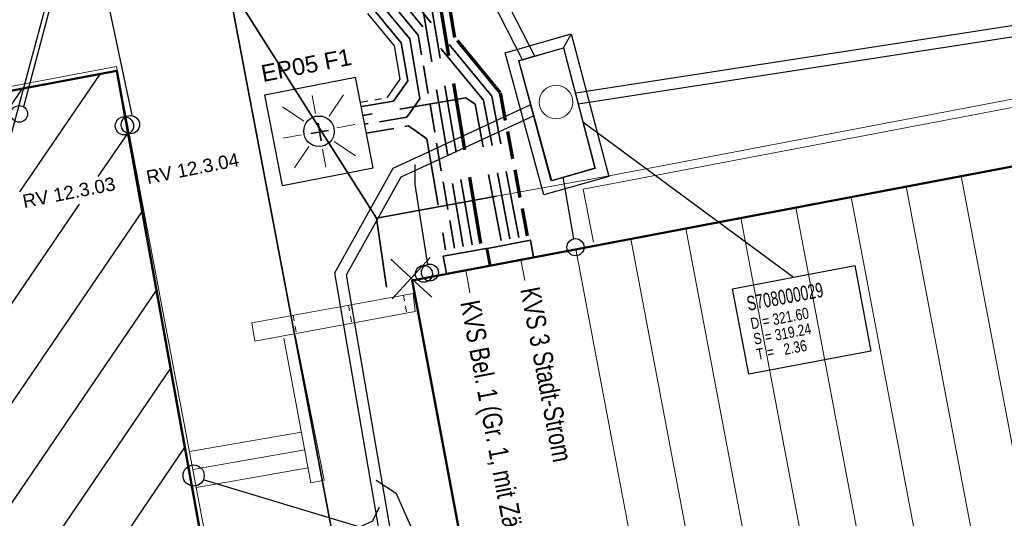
# Model space of a CAD drawing. Extents: x 3503752 to 3504470, y 5375172 to 5375556.
# Tile 24 of 77: x 3504264 to 3504282, y 5375381 to 5375390. Entities that reach past the tile are written whole.
import ezdxf

# ---------------------------------------------------------------- set-up
doc = ezdxf.new("R2010")
doc.units = 0
doc.header["$MEASUREMENT"] = 0
for name, pattern in [('1', [1.4, 0.5, -0.2, 0.5, -0.2]), ('123', [0.25001, 0.12501, -0.125]), ('2', [3.4, 1.2, -0.5, 1.2, -0.5]), ('212', [0.02, 0.01, -0.01]), ('237', [1.5, 0.75, -0.18, 0.13, -0.13, 0.13, -0.18])]:
    doc.linetypes.add(name, pattern=pattern)
for name, color, linetype in [('4WB_DB-KANAL', 7, 'Continuous'), ('4WB_KANALDECKEL', 7, 'Continuous'), ('68_BT_GEBPKT', 7, 'Continuous'), ('68_BT_LICHTSCH', 7, 'Continuous'), ('68_BT_MAUER', 7, 'Continuous'), ('_4WP_ALLGEMEIN', 7, 'Continuous'), ('_4WP_KANCAD', 7, 'Continuous'), ('_4WP_KANCAD-T', 7, 'Continuous'), ('_4WP_LICHT-KSR', 7, 'Continuous'), ('_4WP_LICHT-LAMPE', 7, 'Continuous'), ('_4WP_STADT_DATEN', 7, 'Continuous'), ('_4WP_STADT_FTT3', 7, 'Continuous'), ('_4WP_STADT_STROM', 7, 'Continuous'), ('K_FLURSTUECKE', 7, 'Continuous'), ('K_GEBAEUDE', 7, 'Continuous'), ('K_SCHRAFFUR', 7, 'Continuous'), ('PUNKTHOEHENATTDEF', 7, 'Continuous'), ('PUNKTNUMMERNATTDEF', 7, 'Continuous'), ('PUNKTSPEZIFIKATION', 7, 'Continuous'), ('V_FAHRBAHNRAND', 7, 'Continuous'), ('V_GEB_UDE', 7, 'Continuous'), ('V_MAUER-UNTEN', 7, 'Continuous'), ('V_TREPPE', 7, 'Continuous'), ('X_BHM_FALLROHR', 7, 'Continuous')]:
    doc.layers.add(name, color=color, linetype=linetype)
doc.styles.add('114', font='TXT', dxfattribs={"width": 0.7, "height": 0.26})
doc.styles.add('115', font='TXT', dxfattribs={"width": 0.8, "height": 0.2})
doc.styles.add('121', font='ARIAL.TTF', dxfattribs={"height": 0.24})
doc.styles.add('358', font='TXT', dxfattribs={"width": 0.8, "height": 0.35})
doc.styles.add('359', font='TXT', dxfattribs={"width": 0.8, "height": 0.35})
doc.styles.add('399', font='ARIAL.TTF', dxfattribs={"height": 0.3})

# ---------------------------------------------------------------- blocks, each defined once
blk = doc.blocks.new('_X3')
at = {"color": 7, "linetype": '212', "lineweight": 13}
for p, q in [((-0.209, 0.292), (-0.151, -0.028)), ((-1.192, 0.114), (-1.134, -0.21)), ((-2.176, -0.064), (-2.117, -0.392)), ((-2.865, -0.53), (-2.865, -0.53))]:
    blk.add_line(p, q, dxfattribs=at)
blk = doc.blocks.new('_X70')
at = {"color": 252, "linetype": 'Continuous', "lineweight": 25}
for p, q in [((13.617, 3.323), (12.183, 1.218)), ((12.23, 3.063), (7.095, -4.476)), ((14.118, 2.282), (13.582, 1.495)), ((13.245, 1), (8.43, -6.069)), ((14.372, 0.878), (9.788, -5.852)), ((14.625, -0.526), (10.612, -6.418)), ((14.879, -1.93), (12.003, -6.152)), ((15.132, -3.334), (13.394, -5.886))]:
    blk.add_line(p, q, dxfattribs=at)
blk = doc.blocks.new('_X75')
at = {"color": 252, "linetype": 'Continuous', "lineweight": 13}
for p, q in [((9.797, 1.861), (12.034, -9.943)), ((8.815, 1.675), (11.052, -10.13)), ((7.833, 1.488), (10.069, -10.316)), ((6.85, 1.301), (9.087, -10.503)), ((5.868, 1.115), (8.105, -10.69)), ((4.885, 0.928), (7.122, -10.877)), ((3.903, 0.741), (6.14, -11.063)), ((2.92, 0.555), (5.157, -11.25)), ((1.938, 0.368), (2.008, -0.002)), ((0.956, 0.182), (1.032, -0.22))]:
    blk.add_line(p, q, dxfattribs=at)
blk = doc.blocks.new('2018')
at = {"color": 1, "linetype": 'Continuous', "lineweight": 13}
for p, q in [((0, 0), (0.339974, 0.36663)), ((0, 0), (-0.36663, 0.339974)), ((0, 0), (-0.339974, -0.36663)), ((0.36663, -0.339974), (0, 0))]:
    blk.add_line(p, q, dxfattribs=at)
blk = doc.blocks.new('WP_LP-1020')
at = {"color": 7, "linetype": 'Continuous', "lineweight": 25}
for p, q in [((-0.8253, 0.8253), (0.8253, 0.8253)), ((-0.8253, -0.8253), (-0.8253, 0.8253)), ((0.8253, -0.8253), (0.8253, 0.8253)), ((-0.8253, -0.8253), (0.8253, -0.8253))]:
    blk.add_line(p, q, dxfattribs=at)
at = {"color": 1, "linetype": 'Continuous', "lineweight": 13}
for p, q in [((-0.554739, 0.55475), (-0.229777, 0.229788)), ((0, 0.324962), (0, 0.649924)), ((0, 0.649924), (0, 0.324962)), ((0.229777, 0.229788), (0.554739, 0.55475)), ((0.229777, 0.229788), (0.554739, 0.55475)), ((-0.324962, 0), (-0.649924, 0)), ((-0.324962, 0), (-0.649924, 0)), ((0.324962, 0), (0.649924, 0)), ((-0.229777, -0.229777), (-0.554739, -0.554739)), ((-0.229777, -0.229777), (-0.554739, -0.554739)), ((0, -0.324962), (0, -0.649924)), ((0, -0.324962), (0, -0.649924)), ((0.229777, -0.229777), (0.554739, -0.554739)), ((0.229777, -0.229777), (0.554739, -0.554739))]:
    blk.add_line(p, q, dxfattribs=at)
at = {"color": 7, "linetype": 'Continuous', "lineweight": 25}
blk.add_circle((0, 0), 0.272749, dxfattribs=at)
blk = doc.blocks.new('PUNKT')
blk.add_point((0, 0))
at = {"layer": 'PUNKTHOEHENATTDEF', "linetype": 'Continuous', "flags": 1}
blk.add_attdef('PUNKTHOEHE', (1, -0.5), '', height=0.8, dxfattribs=at)
at = {"layer": 'PUNKTNUMMERNATTDEF', "linetype": 'Continuous', "flags": 1}
blk.add_attdef('PUNKTNUMMER', (1, 0.5), '', height=0.8, dxfattribs=at)
at = {"layer": 'PUNKTSPEZIFIKATION', "linetype": 'Continuous', "flags": 1}
blk.add_attdef('PUNKTSPEZIFIKATION', (1, -1.5), '', height=0.8, dxfattribs=at)

msp = doc.modelspace()

# ---------------------------------------------------------------- linework, layer by layer
at = {"layer": '4WB_DB-KANAL', "color": 7, "linetype": 'Continuous', "lineweight": 25}
for p, q in [((3504274.057, 5375388.715), (3504308.519, 5375394.046)), ((3504274.102, 5375388.52), (3504308.549, 5375393.849)), ((3504271.595, 5375392.753), (3504273.322, 5375389.377)), ((3504271.396, 5375392.651), (3504273.104, 5375389.311)), ((3504264.209, 5375388.472), (3504265.009, 5375391.479)), ((3504266.141, 5375388.317), (3504265.459, 5375391.56)), ((3504274.028, 5375386.113), (3504273.834, 5375387.212))]:
    msp.add_line(p, q, dxfattribs=at)
at = {"layer": '4WB_DB-KANAL', "color": 7, "linetype": 'Continuous', "lineweight": 13}
for p, q in [((3504273.322, 5375389.377), (3504273.104, 5375389.311)), ((3504274.057, 5375388.715), (3504274.102, 5375388.52)), ((3504273.245, 5375388.504), (3504273.305, 5375388.306))]:
    msp.add_line(p, q, dxfattribs=at)
at = {"layer": '4WB_DB-KANAL', "color": 7, "linetype": 'Continuous', "lineweight": 25}
for points in [[(3504274.65, 5375387.226), (3504273.49, 5375386.896), (3504272.798, 5375389.429), (3504273.98, 5375389.771), (3504274.65, 5375387.226)], [(3504271.711, 5375374.166), (3504269.758, 5375385.507), (3504270.8, 5375387.372), (3504273.245, 5375388.504)], [(3504271.906, 5375374.21), (3504269.967, 5375385.471), (3504270.942, 5375387.218), (3504273.305, 5375388.306)], [(3504271.422, 5375385.656), (3504271.196, 5375387.084), (3504271.196, 5375387.438)], [(3504267.402, 5375381.816), (3504270.208, 5375380.97), (3504270.436, 5375381.075), (3504270.558, 5375381.327)], [(3504271.763, 5375379.519), (3504270.858, 5375381.562), (3504270.5, 5375381.796)]]:
    msp.add_lwpolyline(points, dxfattribs=at)
for points in [[(3504273.839, 5375389.523, 0), (3504274.403, 5375387.373, 0), (3504273.622, 5375387.148, 0), (3504273.042, 5375389.29, 0), (3504273.839, 5375389.523, 0), (3504273.975, 5375389.766, 0)], [(3504274.407, 5375387.365, 319.371), (3504273.63, 5375387.144, 319.332), (3504273.043, 5375389.292, 319.394), (3504273.839, 5375389.522, 319.36), (3504274.407, 5375387.365, 319.371)]]:
    msp.add_polyline3d(points, dxfattribs=at)
for centre, radius in [((3504264.128, 5375388.342), 0.149), ((3504266.111, 5375388.149), 0.163), ((3504274.055, 5375385.962), 0.154), ((3504271.456, 5375385.509), 0.151), ((3504267.239, 5375381.886), 0.189)]:
    msp.add_circle(centre, radius, dxfattribs=at)
at = {"layer": '4WB_KANALDECKEL', "color": 7, "linetype": 'Continuous', "lineweight": 13}
msp.add_circle((3504273.708, 5375388.553), 0.3, dxfattribs=at)
at = {"layer": '68_BT_LICHTSCH', "color": 7, "linetype": 'Continuous', "lineweight": 18}
for p, q in [((3504280.474, 5375388.192, 321.705), (3504284.904, 5375389.041, 321.697)), ((3504274.189, 5375386.997, 321.692), (3504280.474, 5375388.192, 321.705)), ((3504274.375, 5375386.052, 321.695), (3504274.189, 5375386.997, 321.692))]:
    msp.add_line(p, q, dxfattribs=at)
at = {"layer": '68_BT_MAUER', "color": 7, "linetype": 'Continuous', "lineweight": 13}
msp.add_polyline3d([(3504271.194, 5375384.813, 323.233), (3504271.157, 5375385.136, 323.234), (3504268.278, 5375384.615, 323.235), (3504268.329, 5375384.283, 323.239), (3504271.194, 5375384.813, 323.233)], dxfattribs=at)
at = {"layer": '_4WP_ALLGEMEIN', "color": 7, "linetype": 'Continuous', "lineweight": 35}
for points in [[(3504272.483, 5375385.941), (3504273.249, 5375386.089), (3504273.308, 5375385.785), (3504272.542, 5375385.637), (3504272.483, 5375385.941)], [(3504271.695, 5375385.8), (3504272.462, 5375385.94), (3504272.518, 5375385.635), (3504271.751, 5375385.495), (3504271.695, 5375385.8)]]:
    msp.add_lwpolyline(points, dxfattribs=at)
at = {"layer": '_4WP_KANCAD', "color": 7, "linetype": 'Continuous', "lineweight": 25}
msp.add_lwpolyline([(3504274.65, 5375387.226), (3504273.49, 5375386.896), (3504272.798, 5375389.429), (3504273.98, 5375389.771), (3504274.65, 5375387.226)], dxfattribs=at)
msp.add_polyline3d([(3504274.407, 5375387.365, 319.371), (3504273.63, 5375387.144, 319.332), (3504273.043, 5375389.292, 319.394), (3504273.839, 5375389.522, 319.36), (3504274.407, 5375387.365, 319.371)], dxfattribs=at)
at = {"layer": '_4WP_KANCAD-T', "color": 7, "linetype": 'Continuous', "lineweight": 25}
for p, q in [((3504265.121, 5375392.217), (3504262.637, 5375383)), ((3504274.187, 5375388.2), (3504277.947, 5375385.427))]:
    msp.add_line(p, q, dxfattribs=at)
at = {"layer": '_4WP_KANCAD-T', "color": 7, "linetype": 'Continuous', "lineweight": 18}
msp.add_lwpolyline([(3504276.857, 5375385.22), (3504279.038, 5375385.634), (3504279.327, 5375384.107), (3504277.146, 5375383.693), (3504276.857, 5375385.22)], dxfattribs=at)
at = {"layer": '_4WP_KANCAD-T', "color": 7, "linetype": 'Continuous', "lineweight": 25}
msp.add_lwpolyline([(3504276.857, 5375385.22), (3504279.038, 5375385.634), (3504279.327, 5375384.107), (3504277.146, 5375383.693), (3504276.857, 5375385.22)], dxfattribs=at)
at = {"layer": '_4WP_LICHT-KSR', "color": 190, "linetype": '1', "lineweight": 35}
for p, q in [((3504271.895, 5375385.945), (3504271.247, 5375389.749)), ((3504269.514, 5375387.862), (3504269.46, 5375388.178)), ((3504271.047, 5375388.286), (3504270.293, 5375388.157)), ((3504270.319, 5375388), (3504271.074, 5375388.128)), ((3504269.644, 5375388.048), (3504269.329, 5375387.992))]:
    msp.add_line(p, q, dxfattribs=at)
at = {"layer": '_4WP_LICHT-KSR', "color": 3, "linetype": '2', "lineweight": 70}
msp.add_lwpolyline([(3504272.368, 5375386.027), (3504271.591, 5375390.589), (3504267.56, 5375395.474, -0.585445), (3504268.605, 5375398.174), (3504277.671, 5375399.471), (3504288.739, 5375401.664, 0.400542), (3504290.208, 5375403.752), (3504290.077, 5375404.624)], format="xyb", dxfattribs=at)
at = {"layer": '_4WP_LICHT-KSR', "color": 190, "linetype": '2', "lineweight": 35}
for points in [[(3504266.152, 5375396.559), (3504266.351, 5375395.431), (3504271.096, 5375389.68)], [(3504271.247, 5375389.749), (3504266.501, 5375395.5), (3504266.31, 5375396.587)], [(3504271.096, 5375389.68), (3504271.278, 5375388.612), (3504271.047, 5375388.286)], [(3504271.074, 5375388.128), (3504271.4, 5375387.897), (3504271.737, 5375385.916)]]:
    msp.add_lwpolyline(points, dxfattribs=at)
for points in [[(3504269.382, 5375395.369, 0.576686), (3504268.778, 5375393.746), (3504271.44, 5375390.52), (3504272.21, 5375386.002)], [(3504266.926, 5375394.951, -0.268483), (3504267.865, 5375394.602), (3504271.29, 5375390.451), (3504272.052, 5375385.973)]]:
    msp.add_lwpolyline(points, format="xyb", dxfattribs=at)
at = {"layer": '_4WP_STADT_DATEN', "color": 7, "linetype": 'Continuous', "lineweight": 35}
msp.add_line((3504270.807, 5375388.569), (3504270.239, 5375388.473), dxfattribs=at)
for points in [[(3504260.869, 5375395.505), (3504261.357, 5375395.416), (3504265.313, 5375395.949), (3504266.123, 5375395.801), (3504266.201, 5375395.361), (3504270.946, 5375389.611)], [(3504270.946, 5375389.611), (3504271.062, 5375388.929), (3504270.807, 5375388.569)]]:
    msp.add_lwpolyline(points, dxfattribs=at)
at = {"layer": '_4WP_STADT_FTT3', "color": 1, "linetype": '123', "lineweight": 25}
msp.add_line((3504270.225, 5375388.552), (3504270.691, 5375388.631), dxfattribs=at)
at = {"layer": '_4WP_STADT_FTT3', "color": 1, "linetype": '237', "lineweight": 25}
msp.add_lwpolyline([(3504270.823, 5375389.555), (3504265.872, 5375395.555), (3504265.606, 5375397.062, 0.414214), (3504265.027, 5375397.468)], format="xyb", dxfattribs=at)
msp.add_lwpolyline([(3504270.691, 5375388.631), (3504270.925, 5375388.961), (3504270.823, 5375389.555)], dxfattribs=at)
at = {"layer": '_4WP_STADT_STROM', "color": 3, "linetype": '1', "lineweight": 70}
msp.add_line((3504273.2, 5375386.163), (3504272.713, 5375388.726), dxfattribs=at)
at = {"layer": '_4WP_STADT_STROM', "color": 3, "linetype": '2', "lineweight": 70}
msp.add_lwpolyline([(3504272.713, 5375388.726), (3504271.903, 5375389.708), (3504271.741, 5375390.658), (3504267.684, 5375395.576, -0.585445), (3504268.628, 5375398.015), (3504277.698, 5375399.313), (3504288.069, 5375401.368, 0.411013), (3504288.857, 5375402.533), (3504288.515, 5375404.363)], format="xyb", dxfattribs=at)
at = {"layer": '_4WP_STADT_STROM', "color": 3, "linetype": '2', "lineweight": 35}
for points in [[(3504272.885, 5375386.109), (3504272.414, 5375388.586), (3504266.652, 5375395.569), (3504266.467, 5375396.615)], [(3504273.042, 5375386.136), (3504272.563, 5375388.656), (3504266.802, 5375395.639), (3504266.625, 5375396.643)], [(3504272.727, 5375386.082), (3504272.264, 5375388.516), (3504272.1, 5375388.627), (3504270.266, 5375388.315)]]:
    msp.add_lwpolyline(points, dxfattribs=at)
at = {"layer": 'K_FLURSTUECKE', "color": 252, "linetype": 'Continuous', "lineweight": 35}
for p, q in [((3504266.409, 5375398.292), (3504271.341, 5375372.278)), ((3504271.341, 5375372.278), (3504266.409, 5375398.292)), ((3504266.409, 5375398.292), (3504271.341, 5375372.278)), ((3504271.341, 5375372.278), (3504266.409, 5375398.292))]:
    msp.add_line(p, q, dxfattribs=at)
at = {"layer": 'K_GEBAEUDE', "color": 252, "linetype": 'Continuous', "lineweight": 50}
for points in [[(3504271.14, 5375385.37), (3504287.3, 5375388.44), (3504306.76, 5375392.14), (3504309.44, 5375392.65), (3504311.66, 5375380.83), (3504307.51, 5375380.04), (3504286.4, 5375376.04), (3504273.35, 5375373.56), (3504271.14, 5375385.37)], [(3504271.14, 5375385.37), (3504287.3, 5375388.44), (3504306.76, 5375392.14), (3504309.44, 5375392.65), (3504311.66, 5375380.83), (3504307.51, 5375380.04), (3504286.4, 5375376.04), (3504273.35, 5375373.56), (3504271.14, 5375385.37)], [(3504251.95, 5375385.73), (3504260.41, 5375387.32), (3504260.27, 5375388.06), (3504265.87, 5375389.11), (3504267.47, 5375380.25), (3504261.87, 5375379.18), (3504261.73, 5375379.92), (3504253.29, 5375378.3), (3504253.43, 5375377.56), (3504247.83, 5375376.49), (3504246.14, 5375385.4), (3504251.82, 5375386.47), (3504251.95, 5375385.73)], [(3504251.95, 5375385.73), (3504260.41, 5375387.32), (3504260.27, 5375388.06), (3504265.87, 5375389.11), (3504267.47, 5375380.25), (3504261.87, 5375379.18), (3504261.73, 5375379.92), (3504253.29, 5375378.3), (3504253.43, 5375377.56), (3504247.83, 5375376.49), (3504246.14, 5375385.4), (3504251.82, 5375386.47), (3504251.95, 5375385.73)]]:
    msp.add_lwpolyline(points, dxfattribs=at)
at = {"layer": 'V_FAHRBAHNRAND', "color": 250, "linetype": 'Continuous', "lineweight": 35}
for p, q in [((3504270.503, 5375386.482, 321.58), (3504268.065, 5375390.331, 321.506)), ((3504272.646, 5375386.872, 321.568), (3504270.503, 5375386.482, 321.58)), ((3504270.679, 5375385.25, 321.617), (3504270.503, 5375386.482, 321.58))]:
    msp.add_line(p, q, dxfattribs=at)
at = {"layer": 'V_GEB_UDE', "color": 250, "linetype": 'Continuous', "lineweight": 13}
for p, q in [((3504265.86, 5375389.186, 321.638), (3504260.177, 5375388.116, 321.651)), ((3504265.86, 5375389.186, 321.638), (3504260.177, 5375388.116, 321.651)), ((3504267.559, 5375380.244, 322.32), (3504265.86, 5375389.186, 321.638))]:
    msp.add_line(p, q, dxfattribs=at)
at = {"layer": 'V_MAUER-UNTEN', "color": 250, "linetype": 'Continuous', "lineweight": 13}
for p, q in [((3504284.484, 5375389.108, 321.673), (3504277.999, 5375387.874, 321.662)), ((3504277.999, 5375387.874, 321.662), (3504274.653, 5375387.235, 321.66)), ((3504274.653, 5375387.235, 321.66), (3504272.646, 5375386.872, 321.568)), ((3504271.157, 5375385.136, 323.234), (3504268.278, 5375384.615, 323.235)), ((3504268.329, 5375384.283, 323.239), (3504271.194, 5375384.813, 323.233)), ((3504268.278, 5375384.615, 323.235), (3504268.329, 5375384.283, 323.239)), ((3504268.852, 5375384.336, 322.449), (3504269.334, 5375381.756, 322.426)), ((3504269.568, 5375381.803, 322.422), (3504269.056, 5375384.37, 322.45)), ((3504269.334, 5375381.756, 322.426), (3504269.568, 5375381.803, 322.422))]:
    msp.add_line(p, q, dxfattribs=at)
at = {"layer": 'V_TREPPE', "color": 250, "linetype": 'Continuous', "lineweight": 13}
for p, q in [((3504267.166, 5375382.314, 321.734), (3504269.165, 5375382.663, 321.703)), ((3504267.227, 5375381.992), (3504269.224, 5375382.345)), ((3504267.288, 5375381.67, 322.28), (3504269.284, 5375382.026, 322.25))]:
    msp.add_line(p, q, dxfattribs=at)
at = {"layer": 'X_BHM_FALLROHR', "color": 254, "linetype": 'Continuous', "lineweight": 13}
for centre, radius in [((3504266.004, 5375388.129), 0.163), ((3504271.35, 5375385.488), 0.151)]:
    msp.add_circle(centre, radius, dxfattribs=at)
at = {"layer": 'X_BHM_FALLROHR', "color": 251, "linetype": 'Continuous', "lineweight": 25}
for centre, radius in [((3504266.004, 5375388.129), 0.163), ((3504271.35, 5375385.488), 0.151)]:
    msp.add_circle(centre, radius, dxfattribs=at)

# ---------------------------------------------------------------- block references
at = {"layer": '68_BT_GEBPKT', "color": 7}
msp.add_blockref('2018', (3504271.123, 5375385.41), dxfattribs=at)
at = {"layer": '68_BT_MAUER'}
msp.add_blockref('_X3', (3504271.194, 5375384.813), dxfattribs=at)
at = {"layer": '_4WP_LICHT-LAMPE', "color": 7, "rotation": 10.98001098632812}
msp.add_blockref('WP_LP-1020', (3504269.477, 5375388.031), dxfattribs=at)
at = {"layer": 'K_GEBAEUDE'}
msp.add_blockref('_X70', (3504251.95, 5375385.73), dxfattribs=at)
at = {"layer": 'K_GEBAEUDE', "color": 252}
for p in [(3504265.87, 5375389.11), (3504271.14, 5375385.37)]:
    msp.add_blockref('PUNKT', p, dxfattribs=at)
at = {"layer": 'K_SCHRAFFUR'}
msp.add_blockref('_X75', (3504271.14, 5375385.37), dxfattribs=at)

# ---------------------------------------------------------------- texts
at = {"layer": '_4WP_ALLGEMEIN', "color": 7, "linetype": 'Continuous', "style": '359', "width": 0.8}
msp.add_text('KVS 3 Stadt-Strom', height=0.35, rotation=280.7566, dxfattribs=at).set_placement((3504273.068, 5375385.211))
at = {"layer": '_4WP_ALLGEMEIN', "color": 190, "linetype": 'Continuous', "style": '358', "width": 0.8}
msp.add_text('KVS Bel. 1 (Gr. 1, mit Zähler)', height=0.35, rotation=280.7566, dxfattribs=at).set_placement((3504271.998, 5375384.975))
at = {"layer": '_4WP_KANCAD-T', "color": 7, "linetype": 'Continuous'}
for s, height, style, width, p in [('S708000029', 0.26, '114', 0.7, (3504277.139, 5375384.824)), ('D = 321.60', 0.2, '115', 0.8, (3504277.201, 5375384.496)), ('S = 319.24', 0.2, '115', 0.8, (3504277.253, 5375384.221)), ('T =   2.36', 0.2, '115', 0.8, (3504277.305, 5375383.946))]:
    msp.add_text(s, height=height, rotation=10.737, dxfattribs=dict(at, style=style, width=width)).set_placement(p)
at = {"layer": '_4WP_LICHT-LAMPE', "color": 190, "linetype": 'Continuous', "style": '399'}
msp.add_text('EP05 F1', height=0.3, rotation=10.9801, dxfattribs=at).set_placement((3504268.478, 5375388.91))
at = {"layer": '_4WP_STADT_FTT3', "color": 1, "linetype": 'Continuous', "style": '121'}
for s, p in [('RV 12.3.04', (3504266.421, 5375387.088)), ('RV 12.3.03', (3504264.214, 5375386.658))]:
    msp.add_text(s, height=0.24, rotation=11.2096, dxfattribs=at).set_placement(p)

doc.saveas('drawing.dxf')
